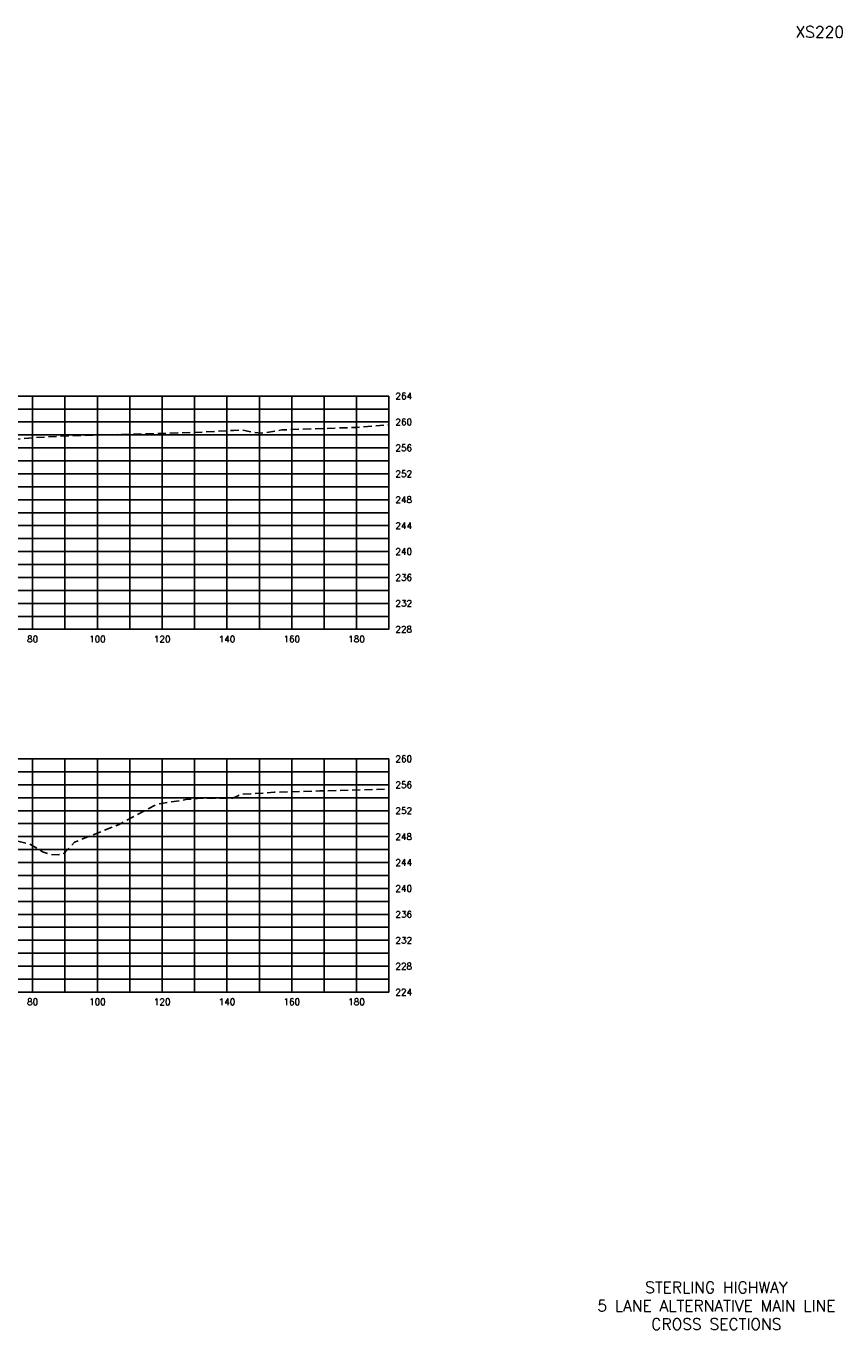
# Model space of a CAD drawing. Extents: x 1497 to 2840, y 16 to 8218.
# Tile 56 of 56: x 1858 to 2110, y 7816 to 8218. Entities that reach past the tile are written whole.
import ezdxf
from ezdxf.enums import TextEntityAlignment as Align

# ---------------------------------------------------------------- set-up
doc = ezdxf.new("R2010")
doc.units = 0
doc.header["$LTSCALE"] = 20
doc.header["$MEASUREMENT"] = 0
doc.linetypes.add('HIDDEN_050%', pattern=[0.1875, 0.125, -0.0625])
for name, color, linetype in [('S-AT-TXT175', 6, 'Continuous'), ('S-AT-TXT80', 1, 'Continuous'), ('XEG', 1, 'HIDDEN_050%'), ('XGRID', 251, 'Continuous'), ('XGRIDT', 2, 'Continuous'), ('XREF-BORDER', 7, 'Continuous')]:
    doc.layers.add(name, color=color, linetype=linetype)
doc.styles.add('L100', font='simplex.shx', dxfattribs={"height": 2})
doc.styles.add('L175', font='ROMANSM.shx', dxfattribs={"height": 3.5})
doc.styles.add('L80', font='ROMANSM.shx', dxfattribs={"height": 1.6})

# ---------------------------------------------------------------- blocks, each defined once
blk = doc.blocks.new('03025_00_att1')
at = {"layer": 'S-AT-TXT175', "style": 'L175'}
for tag, p in [('NUM', (32.402, 20.822)), ('LINE1', (30.64, 1.444)), ('LINE2', (30.64, 1.161)), ('LINE3', (30.64, 0.877))]:
    blk.add_attdef(tag, text='', height=0.175, dxfattribs=at).set_placement(p, align=Align.CENTER)
at = {"layer": 'S-AT-TXT80', "style": 'L80'}
for tag, p in [('DRAFTED', (2.436, 14.201)), ('PCTB', (2.094, 11.605)), ('PSCALE', (2.265, 11.605)), ('PVIEW', (2.436, 11.605))]:
    blk.add_attdef(tag, p, '', height=0.08, rotation=90, dxfattribs=at)

msp = doc.modelspace()

# ---------------------------------------------------------------- linework, layer by layer
at = {"layer": 'XEG', "flags": 128}
for points in [[(1590, 8033.57), (1592.03, 8033.76), (1613.83, 8035.33), (1625.55, 8034.39), (1637.67, 8034.24), (1654.94, 8035.76), (1664.59, 8037.93), (1690.18, 8048.1), (1690.47, 8048.2), (1690.63, 8048.33), (1708.05, 8063.99), (1708.09, 8064.03), (1727.44, 8083.53), (1733.35, 8084.5), (1735.69, 8084.95), (1743.71, 8087.92), (1746.87, 8089.04), (1748.37, 8089.24), (1749.13, 8089.41), (1754.76, 8089.68), (1769.55, 8090.38), (1780, 8090.7), (1788.66, 8090.96), (1795.71, 8091.14), (1800.35, 8091.07), (1806.86, 8090.81), (1819.52, 8090.32), (1825.22, 8089.83), (1827.38, 8089.56), (1832.85, 8089.65), (1842.46, 8090.08), (1844.68, 8089.99), (1858.88, 8091.04), (1867.37, 8091.55), (1875.78, 8091.83), (1892.83, 8092.26), (1908.65, 8092.71), (1921.98, 8093.41), (1924.57, 8093.45), (1924.91, 8093.43), (1928.34, 8092.78), (1930.52, 8092.52), (1936.96, 8093.56), (1959.99, 8094.34), (1970, 8095.1)], [(1590, 7923.91), (1593.49, 7924), (1593.89, 7923.7), (1597.37, 7923.9), (1632.07, 7924.3), (1639.15, 7924.57), (1647.77, 7924.83), (1664.66, 7928.31), (1676.38, 7932.96), (1677.02, 7931.92), (1682.41, 7934.76), (1694.9, 7944.61), (1704.78, 7952.22), (1727.29, 7970.5), (1732.86, 7975.13), (1733.21, 7975.19), (1740.47, 7976.23), (1740.81, 7976.34), (1751.8, 7979.98), (1751.87, 7979.99), (1754.15, 7980.23), (1754.76, 7980.25), (1773.83, 7980.89), (1780, 7981.1), (1791.66, 7981.49), (1794.05, 7981.58), (1797.24, 7981.48), (1797.5, 7981.46), (1799.13, 7980.95), (1812.68, 7976.79), (1829.1, 7974.12), (1835.14, 7972.77), (1845.99, 7969.06), (1859.31, 7965.61), (1863.1, 7963.32), (1865.3, 7962.46), (1867.89, 7962.34), (1869.91, 7962.88), (1870.02, 7963.2), (1872.97, 7966.28), (1886.72, 7971.79), (1898.37, 7977.97), (1907.34, 7979.43), (1911.75, 7979.83), (1921.74, 7979.91), (1922.69, 7980.31), (1924.41, 7981.08), (1927.36, 7981.18), (1934.59, 7981.71), (1948.62, 7982.11), (1970, 7982.68)]]:
    msp.add_lwpolyline(points, dxfattribs=at)
at = {"layer": 'XGRID'}
for p, q in [((1590, 8104), (1970, 8104)), ((1860, 8032), (1860, 8104)), ((1870, 8032), (1870, 8104)), ((1880, 8032), (1880, 8104)), ((1890, 8032), (1890, 8104)), ((1900, 8032), (1900, 8104)), ((1910, 8032), (1910, 8104)), ((1920, 8032), (1920, 8104)), ((1930, 8032), (1930, 8104)), ((1940, 8032), (1940, 8104)), ((1950, 8032), (1950, 8104)), ((1960, 8032), (1960, 8104)), ((1970, 8032), (1970, 8104)), ((1590, 8100), (1970, 8100)), ((1590, 8096), (1970, 8096)), ((1590, 8092), (1970, 8092)), ((1590, 8088), (1970, 8088)), ((1590, 8084), (1970, 8084)), ((1590, 8080), (1970, 8080)), ((1590, 8076), (1970, 8076)), ((1590, 8072), (1970, 8072)), ((1590, 8068), (1970, 8068)), ((1590, 8064), (1970, 8064)), ((1590, 8060), (1970, 8060)), ((1590, 8056), (1970, 8056)), ((1590, 8052), (1970, 8052)), ((1590, 8048), (1970, 8048)), ((1590, 8044), (1970, 8044)), ((1590, 8040), (1970, 8040)), ((1590, 8036), (1970, 8036)), ((1590, 8032), (1970, 8032)), ((1590, 7992), (1970, 7992)), ((1860, 7920), (1860, 7992)), ((1870, 7920), (1870, 7992)), ((1880, 7920), (1880, 7992)), ((1890, 7920), (1890, 7992)), ((1900, 7920), (1900, 7992)), ((1910, 7920), (1910, 7992)), ((1920, 7920), (1920, 7992)), ((1930, 7920), (1930, 7992)), ((1940, 7920), (1940, 7992)), ((1950, 7920), (1950, 7992)), ((1960, 7920), (1960, 7992)), ((1970, 7920), (1970, 7992)), ((1590, 7988), (1970, 7988)), ((1590, 7984), (1970, 7984)), ((1590, 7980), (1970, 7980)), ((1590, 7976), (1970, 7976)), ((1590, 7972), (1970, 7972)), ((1590, 7968), (1970, 7968)), ((1590, 7964), (1970, 7964)), ((1590, 7960), (1970, 7960)), ((1590, 7956), (1970, 7956)), ((1590, 7952), (1970, 7952)), ((1590, 7948), (1970, 7948)), ((1590, 7944), (1970, 7944)), ((1590, 7940), (1970, 7940)), ((1590, 7936), (1970, 7936)), ((1590, 7932), (1970, 7932)), ((1590, 7928), (1970, 7928)), ((1590, 7924), (1970, 7924)), ((1590, 7920), (1970, 7920))]:
    msp.add_line(p, q, dxfattribs=at)

# ---------------------------------------------------------------- block references
at = {"layer": 'XREF-BORDER'}
ref = msp.add_blockref('03025_00_att1', (1456.45, 7798.23), dxfattribs=dict(at, xscale=20, yscale=20, zscale=20))
ref.add_attrib('LINE1', 'STERLING HIGHWAY', dxfattribs={"layer": 'S-AT-TXT175', "height": 3.5, "style": 'L175'}).set_placement((2071.07, 7827.1), align=Align.CENTER)
ref.add_attrib('LINE2', '5 LANE ALTERNATIVE MAIN LINE', dxfattribs={"layer": 'S-AT-TXT175', "height": 3.5, "style": 'L175'}).set_placement((2071.07, 7821.44), align=Align.CENTER)
ref.add_attrib('LINE3', 'CROSS SECTIONS', dxfattribs={"layer": 'S-AT-TXT175', "height": 3.5, "style": 'L175'}).set_placement((2071.07, 7815.77), align=Align.CENTER)
ref.add_attrib('NUM', 'XS220', dxfattribs={"layer": 'S-AT-TXT175', "height": 3.5, "style": 'L175'}).set_placement((2103, 8214.66), align=Align.CENTER)

# ---------------------------------------------------------------- texts
at = {"layer": 'XGRIDT', "style": 'L100'}
for s, p in [('264', (1972, 8104)), ('260', (1972, 8096)), ('256', (1972, 8088)), ('252', (1972, 8080)), ('248', (1972, 8072)), ('244', (1972, 8064)), ('240', (1972, 8056)), ('236', (1972, 8048)), ('232', (1972, 8040)), ('228', (1972, 8032)), ('260', (1972, 7992)), ('256', (1972, 7984)), ('252', (1972, 7976)), ('248', (1972, 7968)), ('244', (1972, 7960)), ('240', (1972, 7952)), ('236', (1972, 7944)), ('232', (1972, 7936)), ('228', (1972, 7928)), ('224', (1972, 7920))]:
    msp.add_text(s, height=2, dxfattribs=at).set_placement(p, align=Align.MIDDLE_LEFT)
for s, p in [('80', (1860, 8030)), ('100', (1880, 8030)), ('120', (1900, 8030)), ('140', (1920, 8030)), ('160', (1940, 8030)), ('180', (1960, 8030)), ('80', (1860, 7918)), ('100', (1880, 7918)), ('120', (1900, 7918)), ('140', (1920, 7918)), ('160', (1940, 7918)), ('180', (1960, 7918))]:
    msp.add_text(s, height=2, dxfattribs=at).set_placement(p, align=Align.TOP_CENTER)

doc.saveas('drawing.dxf')
